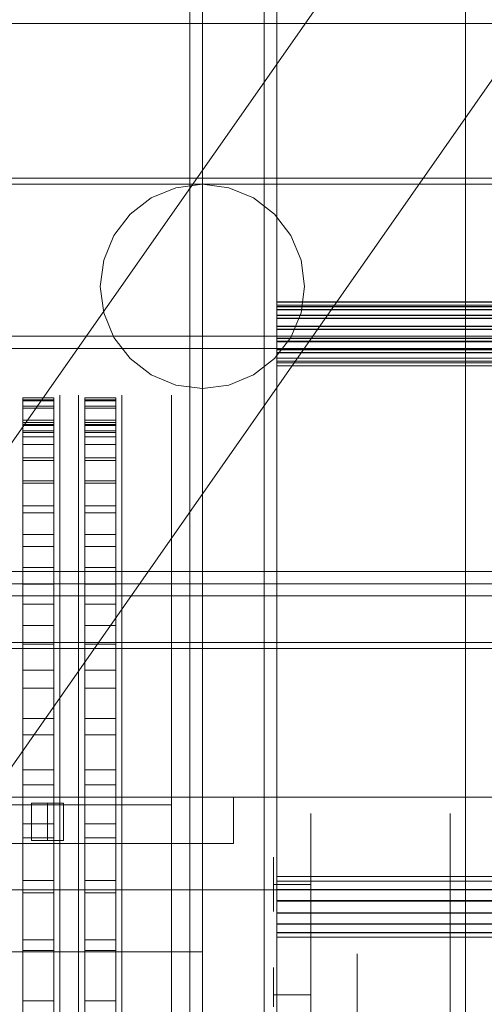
# Model space of a CAD drawing. Header units: millimetres. Extents: x -4395 to 65662, y -65530 to 6847.
# Tile 170 of 256: x -1559 to -1409, y -34217 to -33899. Entities that reach past the tile are written whole.
import ezdxf

# ---------------------------------------------------------------- set-up
doc = ezdxf.new("R2010")
doc.units = ezdxf.units.MM
for name, color, linetype, lineweight in [('COTAS_O', 1, 'Continuous', 0), ('frontal_briquetadora', 7, 'Continuous', 0), ('frontal_C03', 7, 'Continuous', 0), ('frontal_dosificador', 7, 'Continuous', 0), ('frontal_tolva', 7, 'Continuous', 0)]:
    doc.layers.add(name, color=color, linetype=linetype, lineweight=lineweight)
doc.dimstyles.new('R19_100', dxfattribs={"dimtxt": 250, "dimasz": 150, "dimexe": 150, "dimexo": 80, "dimgap": 100, "dimtad": 1, "dimtih": 1, "dimtoh": 1, "dimdsep": 46, "dimcen": 0.09, "dimadec": 0, "dimazin": 0, "dimtfac": 1, "dimtdec": 4, "dimtofl": 0, "dimtmove": 0, "dimatfit": 3, "dimfxl": 1, "dimtolj": 1, "dimtzin": 0, "dimarcsym": 0})

# ---------------------------------------------------------------- blocks, each defined once
blk = doc.blocks.new('DIM_R33_42')
at = {"layer": 'COTAS_O'}
for p, q in [((-1725, -31700), (-1025, -31700)), ((-1025, -31700), (-1070, -31850)), ((-1025, -34400), (-1025, -31700)), ((-1025, -31700), (-980, -31850)), ((-1025, -34400), (-1070, -34250)), ((-1025, -34400), (-980, -34250)), ((-1725, -34400), (-1025, -34400))]:
    blk.add_line(p, q, dxfattribs=at)
blk.add_text('2700 O', height=250, rotation=90, dxfattribs=at).set_placement((-1125, -33050))
blk = doc.blocks.new('DIM_R33_43')
at = {"layer": 'COTAS_O'}
for p, q in [((-1725, -33700), (-1575, -33655)), ((1725, -33700), (1575, -33655)), ((-1725, -34400), (-1725, -33700)), ((-1725, -33700), (1725, -33700)), ((-1725, -33700), (-1575, -33745)), ((1725, -33700), (1575, -33745)), ((1725, -34400), (1725, -33700))]:
    blk.add_line(p, q, dxfattribs=at)
blk.add_text('3450 O', height=250, dxfattribs=at).set_placement((0, -33600))
blk = doc.blocks.new('DIM_R33_48')
at = {"layer": 'COTAS_O'}
for p, q in [((-1480, -33670), (-780, -33670)), ((-780, -33670), (-825, -33820)), ((-780, -36000), (-780, -33670)), ((-780, -33670), (-735, -33820)), ((-780, -36000), (-825, -35850)), ((-780, -36000), (-735, -35850)), ((-1480, -36000), (-780, -36000))]:
    blk.add_line(p, q, dxfattribs=at)
blk.add_text('2330 O', height=250, rotation=90, dxfattribs=at).set_placement((-880, -34835))

msp = doc.modelspace()

# ---------------------------------------------------------------- linework, layer by layer
at = {"layer": 'frontal_briquetadora'}
for p, q in [((-1558, -34021.599), (-1558, -34021.008)), ((-1558, -34021.008), (-1558, -34021.918)), ((-1558, -34021.008), (-1548, -34021.008)), ((-1558, -34023.687), (-1558, -34021.599)), ((-1558, -34021.599), (-1548, -34021.599)), ((-1558, -34021.918), (-1558, -34024.323)), ((-1558, -34021.918), (-1548, -34021.918)), ((-1548, -34021.008), (-1548, -34021.918)), ((-1548, -34021.599), (-1548, -34021.008)), ((-1548, -34023.687), (-1548, -34021.599)), ((-1548, -34021.918), (-1548, -34024.323)), ((-1546, -34021.432), (-1546, -34020.159)), ((-1546, -34023.974), (-1546, -34021.432)), ((-1540, -34021.432), (-1540, -34020.159)), ((-1540, -34023.974), (-1540, -34021.432)), ((-1538, -34021.599), (-1538, -34021.008)), ((-1538, -34021.008), (-1538, -34021.918)), ((-1538, -34021.008), (-1528, -34021.008)), ((-1538, -34023.687), (-1538, -34021.599)), ((-1538, -34021.599), (-1528, -34021.599)), ((-1538, -34021.918), (-1538, -34024.323)), ((-1538, -34021.918), (-1528, -34021.918)), ((-1528, -34021.008), (-1528, -34021.918)), ((-1528, -34021.599), (-1528, -34021.008)), ((-1528, -34023.687), (-1528, -34021.599)), ((-1528, -34021.918), (-1528, -34024.323)), ((-1526, -34021.432), (-1526, -34020.159)), ((-1526, -34023.974), (-1526, -34021.432)), ((-1510, -34021.432), (-1510, -34020.159)), ((-1510, -34023.974), (-1510, -34021.432)), ((-1558, -34255.522), (-1558, -34023.687)), ((-1558, -34023.687), (-1548, -34023.687)), ((-1558, -34024.323), (-1558, -34028.212)), ((-1558, -34024.323), (-1548, -34024.323)), ((-1548, -34255.522), (-1548, -34023.687)), ((-1548, -34024.323), (-1548, -34028.212)), ((-1546, -34027.772), (-1546, -34023.974)), ((-1540, -34027.772), (-1540, -34023.974)), ((-1538, -34255.522), (-1538, -34023.687)), ((-1538, -34023.687), (-1528, -34023.687)), ((-1538, -34024.323), (-1538, -34028.212)), ((-1538, -34024.323), (-1528, -34024.323)), ((-1528, -34255.522), (-1528, -34023.687)), ((-1528, -34024.323), (-1528, -34028.212)), ((-1526, -34027.772), (-1526, -34023.974)), ((-1510, -34027.772), (-1510, -34023.974)), ((-1558, -34028.212), (-1558, -34033.566)), ((-1558, -34028.212), (-1548, -34028.212)), ((-1548, -34028.212), (-1548, -34033.566)), ((-1546, -34032.813), (-1546, -34027.772)), ((-1540, -34032.813), (-1540, -34027.772)), ((-1538, -34028.212), (-1538, -34033.566)), ((-1538, -34028.212), (-1528, -34028.212)), ((-1528, -34028.212), (-1528, -34033.566)), ((-1526, -34032.813), (-1526, -34027.772)), ((-1510, -34032.813), (-1510, -34027.772)), ((-1558, -34029.008), (-1558, -34029.894)), ((-1558, -34029.584), (-1558, -34029.008)), ((-1558, -34029.008), (-1548, -34029.008)), ((-1558, -34031.618), (-1558, -34029.584)), ((-1558, -34029.584), (-1548, -34029.584)), ((-1558, -34029.894), (-1558, -34032.237)), ((-1558, -34029.894), (-1548, -34029.894)), ((-1558, -34263.452), (-1558, -34031.618)), ((-1558, -34031.618), (-1548, -34031.618)), ((-1548, -34029.584), (-1548, -34029.008)), ((-1548, -34029.008), (-1548, -34029.894)), ((-1548, -34031.618), (-1548, -34029.584)), ((-1548, -34029.894), (-1548, -34032.237)), ((-1548, -34263.452), (-1548, -34031.618)), ((-1546, -34030.642), (-1546, -34030)), ((-1546, -34032.567), (-1546, -34030.642)), ((-1540, -34030.642), (-1540, -34030)), ((-1540, -34032.567), (-1540, -34030.642)), ((-1538, -34029.008), (-1538, -34029.894)), ((-1538, -34029.584), (-1538, -34029.008)), ((-1538, -34029.008), (-1528, -34029.008)), ((-1538, -34031.618), (-1538, -34029.584)), ((-1538, -34029.584), (-1528, -34029.584)), ((-1538, -34029.894), (-1538, -34032.237)), ((-1538, -34029.894), (-1528, -34029.894)), ((-1538, -34263.452), (-1538, -34031.618)), ((-1538, -34031.618), (-1528, -34031.618)), ((-1528, -34029.584), (-1528, -34029.008)), ((-1528, -34029.008), (-1528, -34029.894)), ((-1528, -34031.618), (-1528, -34029.584)), ((-1528, -34029.894), (-1528, -34032.237)), ((-1528, -34263.452), (-1528, -34031.618)), ((-1526, -34030.642), (-1526, -34030)), ((-1526, -34032.567), (-1526, -34030.642)), ((-1558, -34032.237), (-1558, -34036.025)), ((-1558, -34032.237), (-1548, -34032.237)), ((-1558, -34033.566), (-1558, -34040.36)), ((-1558, -34033.566), (-1548, -34033.566)), ((-1548, -34032.237), (-1548, -34036.025)), ((-1548, -34033.566), (-1548, -34040.36)), ((-1546, -34035.764), (-1546, -34032.567)), ((-1546, -34039.075), (-1546, -34032.813)), ((-1540, -34035.764), (-1540, -34032.567)), ((-1540, -34039.075), (-1540, -34032.813)), ((-1538, -34032.237), (-1538, -34036.025)), ((-1538, -34032.237), (-1528, -34032.237)), ((-1538, -34033.566), (-1538, -34040.36)), ((-1538, -34033.566), (-1528, -34033.566)), ((-1528, -34032.237), (-1528, -34036.025)), ((-1528, -34033.566), (-1528, -34040.36)), ((-1526, -34035.764), (-1526, -34032.567)), ((-1526, -34039.075), (-1526, -34032.813)), ((-1510, -34039.075), (-1510, -34032.813)), ((-1558, -34036.025), (-1558, -34041.241)), ((-1558, -34036.025), (-1548, -34036.025)), ((-1548, -34036.025), (-1548, -34041.241)), ((-1546, -34040.222), (-1546, -34035.764)), ((-1540, -34040.222), (-1540, -34035.764)), ((-1538, -34036.025), (-1538, -34041.241)), ((-1538, -34036.025), (-1528, -34036.025)), ((-1528, -34036.025), (-1528, -34041.241)), ((-1526, -34040.222), (-1526, -34035.764)), ((-1558, -34040.36), (-1558, -34048.56)), ((-1558, -34040.36), (-1548, -34040.36)), ((-1558, -34041.241), (-1558, -34047.859)), ((-1558, -34041.241), (-1548, -34041.241)), ((-1548, -34040.36), (-1548, -34048.56)), ((-1548, -34041.241), (-1548, -34047.859)), ((-1546, -34046.532), (-1546, -34039.075)), ((-1546, -34045.921), (-1546, -34040.222)), ((-1540, -34046.532), (-1540, -34039.075)), ((-1540, -34045.921), (-1540, -34040.222)), ((-1538, -34040.36), (-1538, -34048.56)), ((-1538, -34040.36), (-1528, -34040.36)), ((-1538, -34041.241), (-1538, -34047.859)), ((-1538, -34041.241), (-1528, -34041.241)), ((-1528, -34040.36), (-1528, -34048.56)), ((-1528, -34041.241), (-1528, -34047.859)), ((-1526, -34046.532), (-1526, -34039.075)), ((-1526, -34045.921), (-1526, -34040.222)), ((-1510, -34046.532), (-1510, -34039.075)), ((-1546, -34052.836), (-1546, -34045.921)), ((-1546, -34055.154), (-1546, -34046.532)), ((-1540, -34052.836), (-1540, -34045.921)), ((-1540, -34055.154), (-1540, -34046.532)), ((-1526, -34052.836), (-1526, -34045.921)), ((-1526, -34055.154), (-1526, -34046.532)), ((-1510, -34055.154), (-1510, -34046.532)), ((-1558, -34047.859), (-1558, -34055.846)), ((-1558, -34047.859), (-1548, -34047.859)), ((-1558, -34048.56), (-1558, -34058.126)), ((-1558, -34048.56), (-1548, -34048.56)), ((-1548, -34047.859), (-1548, -34055.846)), ((-1548, -34048.56), (-1548, -34058.126)), ((-1538, -34047.859), (-1538, -34055.846)), ((-1538, -34047.859), (-1528, -34047.859)), ((-1538, -34048.56), (-1538, -34058.126)), ((-1538, -34048.56), (-1528, -34048.56)), ((-1528, -34047.859), (-1528, -34055.846)), ((-1528, -34048.56), (-1528, -34058.126)), ((-1546, -34060.938), (-1546, -34052.836)), ((-1540, -34060.938), (-1540, -34052.836)), ((-1526, -34060.938), (-1526, -34052.836)), ((-1558, -34055.846), (-1558, -34065.165)), ((-1558, -34055.846), (-1548, -34055.846)), ((-1548, -34055.846), (-1548, -34065.165)), ((-1546, -34064.906), (-1546, -34055.154)), ((-1540, -34064.906), (-1540, -34055.154)), ((-1538, -34055.846), (-1538, -34065.165)), ((-1538, -34055.846), (-1528, -34055.846)), ((-1528, -34055.846), (-1528, -34065.165)), ((-1526, -34064.906), (-1526, -34055.154)), ((-1510, -34064.906), (-1510, -34055.154)), ((-1558, -34058.126), (-1558, -34069.012)), ((-1558, -34058.126), (-1548, -34058.126)), ((-1548, -34058.126), (-1548, -34069.012)), ((-1538, -34058.126), (-1538, -34069.012)), ((-1538, -34058.126), (-1528, -34058.126)), ((-1528, -34058.126), (-1528, -34069.012)), ((-1546, -34070.192), (-1546, -34060.938)), ((-1540, -34070.192), (-1540, -34060.938)), ((-1526, -34070.192), (-1526, -34060.938)), ((-1558, -34065.165), (-1558, -34075.769)), ((-1558, -34065.165), (-1548, -34065.165)), ((-1548, -34065.165), (-1548, -34075.769)), ((-1546, -34075.747), (-1546, -34064.906)), ((-1540, -34075.747), (-1540, -34064.906)), ((-1538, -34065.165), (-1538, -34075.769)), ((-1538, -34065.165), (-1528, -34065.165)), ((-1528, -34065.165), (-1528, -34075.769)), ((-1526, -34075.747), (-1526, -34064.906)), ((-1510, -34075.747), (-1510, -34064.906)), ((-1558, -34069.012), (-1558, -34081.166)), ((-1558, -34069.012), (-1548, -34069.012)), ((-1548, -34069.012), (-1548, -34081.166)), ((-1538, -34069.012), (-1538, -34081.166)), ((-1538, -34069.012), (-1528, -34069.012)), ((-1528, -34069.012), (-1528, -34081.166)), ((-1546, -34080.559), (-1546, -34070.192)), ((-1540, -34080.559), (-1540, -34070.192)), ((-1526, -34080.559), (-1526, -34070.192)), ((-1558, -34075.769), (-1558, -34087.608)), ((-1558, -34075.769), (-1548, -34075.769)), ((-1548, -34075.769), (-1548, -34087.608)), ((-1546, -34087.632), (-1546, -34075.747)), ((-1540, -34087.632), (-1540, -34075.747)), ((-1538, -34075.769), (-1538, -34087.608)), ((-1538, -34075.769), (-1528, -34075.769)), ((-1528, -34075.769), (-1528, -34087.608)), ((-1526, -34087.632), (-1526, -34075.747)), ((-1510, -34087.632), (-1510, -34075.747)), ((-1558, -34081.166), (-1558, -34094.527)), ((-1558, -34081.166), (-1548, -34081.166)), ((-1548, -34081.166), (-1548, -34094.527)), ((-1546, -34091.994), (-1546, -34080.559)), ((-1540, -34091.994), (-1540, -34080.559)), ((-1538, -34081.166), (-1538, -34094.527)), ((-1538, -34081.166), (-1528, -34081.166)), ((-1528, -34081.166), (-1528, -34094.527)), ((-1526, -34091.994), (-1526, -34080.559)), ((-1510, -34088.791), (-1510, -34083.177)), ((-1558, -34087.608), (-1558, -34100.623)), ((-1558, -34087.608), (-1548, -34087.608)), ((-1548, -34087.608), (-1548, -34100.623)), ((-1546, -34100.514), (-1546, -34087.632)), ((-1540, -34100.514), (-1540, -34087.632)), ((-1538, -34087.608), (-1538, -34100.623)), ((-1538, -34087.608), (-1528, -34087.608)), ((-1528, -34087.608), (-1528, -34100.623)), ((-1526, -34100.514), (-1526, -34087.632)), ((-1510, -34100.514), (-1510, -34087.632)), ((-1510, -34099.562), (-1510, -34088.791)), ((-1546, -34104.448), (-1546, -34091.994)), ((-1540, -34104.448), (-1540, -34091.994)), ((-1526, -34104.448), (-1526, -34091.994)), ((-1558, -34094.527), (-1558, -34109.032)), ((-1558, -34094.527), (-1548, -34094.527)), ((-1548, -34094.527), (-1548, -34109.032)), ((-1538, -34094.527), (-1538, -34109.032)), ((-1538, -34094.527), (-1528, -34094.527)), ((-1528, -34094.527), (-1528, -34109.032)), ((-1558, -34100.623), (-1558, -34114.753)), ((-1558, -34100.623), (-1548, -34100.623)), ((-1548, -34100.623), (-1548, -34114.753)), ((-1546, -34114.338), (-1546, -34100.514)), ((-1540, -34114.338), (-1540, -34100.514)), ((-1538, -34100.623), (-1538, -34114.753)), ((-1538, -34100.623), (-1528, -34100.623)), ((-1528, -34100.623), (-1528, -34114.753)), ((-1526, -34114.338), (-1526, -34100.514)), ((-1510, -34114.62), (-1510, -34099.562)), ((-1510, -34114.338), (-1510, -34100.514)), ((-1546, -34117.868), (-1546, -34104.448)), ((-1540, -34117.868), (-1540, -34104.448)), ((-1526, -34117.868), (-1526, -34104.448)), ((-1558, -34109.032), (-1558, -34124.609)), ((-1558, -34109.032), (-1548, -34109.032)), ((-1548, -34109.032), (-1548, -34124.609)), ((-1538, -34109.032), (-1538, -34124.609)), ((-1538, -34109.032), (-1528, -34109.032)), ((-1528, -34109.032), (-1528, -34124.609)), ((-1546, -34129.049), (-1546, -34114.338)), ((-1540, -34129.049), (-1540, -34114.338)), ((-1526, -34129.049), (-1526, -34114.338)), ((-1510, -34129.049), (-1510, -34114.338)), ((-1558, -34114.753), (-1558, -34129.927)), ((-1558, -34114.753), (-1548, -34114.753)), ((-1548, -34114.753), (-1548, -34129.927)), ((-1538, -34114.753), (-1538, -34129.927)), ((-1538, -34114.753), (-1528, -34114.753)), ((-1528, -34114.753), (-1528, -34129.927)), ((-1510, -34132.744), (-1510, -34114.62)), ((-1546, -34132.196), (-1546, -34117.868)), ((-1540, -34132.196), (-1540, -34117.868)), ((-1526, -34132.196), (-1526, -34117.868)), ((-1558, -34124.609), (-1558, -34141.184)), ((-1558, -34124.609), (-1548, -34124.609)), ((-1548, -34124.609), (-1548, -34141.184)), ((-1538, -34124.609), (-1538, -34141.184)), ((-1538, -34124.609), (-1528, -34124.609)), ((-1528, -34124.609), (-1528, -34141.184)), ((-1558, -34129.927), (-1558, -34146.072)), ((-1558, -34129.927), (-1548, -34129.927)), ((-1548, -34129.927), (-1548, -34146.072)), ((-1546, -34144.586), (-1546, -34129.049)), ((-1540, -34144.586), (-1540, -34129.049)), ((-1538, -34129.927), (-1538, -34146.072)), ((-1538, -34129.927), (-1528, -34129.927)), ((-1528, -34129.927), (-1528, -34146.072)), ((-1526, -34144.586), (-1526, -34129.049)), ((-1510, -34144.586), (-1510, -34129.049)), ((-1546, -34147.372), (-1546, -34132.196)), ((-1540, -34147.372), (-1540, -34132.196)), ((-1526, -34147.372), (-1526, -34132.196)), ((-1510, -34152.465), (-1510, -34132.744)), ((-1558, -34141.184), (-1558, -34158.675)), ((-1558, -34141.184), (-1548, -34141.184)), ((-1548, -34141.184), (-1548, -34158.675)), ((-1538, -34141.184), (-1538, -34158.675)), ((-1538, -34141.184), (-1528, -34141.184)), ((-1528, -34141.184), (-1528, -34158.675)), ((-1558, -34146.072), (-1558, -34163.111)), ((-1558, -34146.072), (-1548, -34146.072)), ((-1548, -34146.072), (-1548, -34163.111)), ((-1546, -34160.884), (-1546, -34144.586)), ((-1540, -34160.884), (-1540, -34144.586)), ((-1538, -34146.072), (-1538, -34163.111)), ((-1538, -34146.072), (-1528, -34146.072)), ((-1528, -34146.072), (-1528, -34163.111)), ((-1526, -34160.884), (-1526, -34144.586)), ((-1510, -34160.884), (-1510, -34144.586)), ((-1546, -34163.329), (-1546, -34147.372)), ((-1540, -34163.329), (-1540, -34147.372)), ((-1526, -34163.329), (-1526, -34147.372)), ((-1660, -34152.465), (-1510, -34152.465)), ((-1510, -34152.465), (-1510, -34172.186)), ((-1465, -34158.033), (-1465, -34155.338)), ((-1420, -34158.033), (-1420, -34155.338)), ((-1558, -34158.675), (-1558, -34176.998)), ((-1558, -34158.675), (-1548, -34158.675)), ((-1548, -34158.675), (-1548, -34176.998)), ((-1538, -34158.675), (-1538, -34176.998)), ((-1538, -34158.675), (-1528, -34158.675)), ((-1528, -34158.675), (-1528, -34176.998)), ((-1465, -34163.372), (-1465, -34158.033)), ((-1420, -34163.372), (-1420, -34158.033)), ((-1546, -34177.878), (-1546, -34160.884)), ((-1540, -34177.878), (-1540, -34160.884)), ((-1526, -34177.878), (-1526, -34160.884)), ((-1510, -34177.878), (-1510, -34160.884)), ((-1558, -34163.111), (-1558, -34180.96)), ((-1558, -34163.111), (-1548, -34163.111)), ((-1548, -34163.111), (-1548, -34180.96)), ((-1546, -34180), (-1546, -34163.329)), ((-1540, -34180), (-1540, -34163.329)), ((-1538, -34163.111), (-1538, -34180.96)), ((-1538, -34163.111), (-1528, -34163.111)), ((-1528, -34163.111), (-1528, -34180.96)), ((-1526, -34180), (-1526, -34163.329)), ((-1465, -34171.257), (-1465, -34163.372)), ((-1420, -34171.257), (-1420, -34163.372)), ((-1477, -34171.164), (-1477, -34169.426)), ((-1477, -34174.295), (-1477, -34171.164)), ((-1465, -34171.164), (-1465, -34169.426)), ((-1465, -34174.295), (-1465, -34171.164)), ((-1465, -34181.539), (-1465, -34171.257)), ((-1420, -34181.539), (-1420, -34171.257)), ((-1510, -34172.186), (-1510, -34190.31)), ((-1477, -34178.2), (-1477, -34174.295)), ((-1465, -34178.2), (-1465, -34174.295)), ((-1558, -34176.998), (-1558, -34196.065)), ((-1558, -34176.998), (-1548, -34176.998)), ((-1548, -34176.998), (-1548, -34196.065)), ((-1546, -34195.496), (-1546, -34177.878)), ((-1540, -34195.496), (-1540, -34177.878)), ((-1538, -34176.998), (-1538, -34196.065)), ((-1538, -34176.998), (-1528, -34176.998)), ((-1528, -34176.998), (-1528, -34196.065)), ((-1526, -34195.496), (-1526, -34177.878)), ((-1510, -34195.496), (-1510, -34177.878)), ((-1465, -34178.2), (-1477, -34178.2)), ((-1477, -34178.2), (-1477, -34182.105)), ((-1465, -34178.2), (-1465, -34182.105)), ((-1558, -34180.96), (-1558, -34199.532)), ((-1558, -34180.96), (-1548, -34180.96)), ((-1548, -34180.96), (-1548, -34199.532)), ((-1546, -34197.313), (-1546, -34180)), ((-1540, -34197.313), (-1540, -34180)), ((-1538, -34180.96), (-1538, -34199.532)), ((-1538, -34180.96), (-1528, -34180.96)), ((-1528, -34180.96), (-1528, -34199.532)), ((-1526, -34197.313), (-1526, -34180)), ((-1477, -34182.105), (-1477, -34185.236)), ((-1465, -34194.029), (-1465, -34181.539)), ((-1465, -34182.105), (-1465, -34185.236)), ((-1420, -34194.029), (-1420, -34181.539)), ((-1477, -34185.236), (-1477, -34186.974)), ((-1465, -34185.236), (-1465, -34186.974)), ((-1510, -34190.31), (-1510, -34205.367)), ((-1465, -34208.492), (-1465, -34194.029)), ((-1420, -34208.492), (-1420, -34194.029)), ((-1558, -34196.065), (-1558, -34215.781)), ((-1558, -34196.065), (-1548, -34196.065)), ((-1548, -34196.065), (-1548, -34215.781)), ((-1546, -34213.667), (-1546, -34195.496)), ((-1540, -34213.667), (-1540, -34195.496)), ((-1538, -34196.065), (-1538, -34215.781)), ((-1538, -34196.065), (-1528, -34196.065)), ((-1528, -34196.065), (-1528, -34215.781)), ((-1526, -34213.667), (-1526, -34195.496)), ((-1510, -34213.667), (-1510, -34195.496)), ((-1558, -34199.532), (-1558, -34218.738)), ((-1558, -34199.532), (-1548, -34199.532)), ((-1548, -34199.532), (-1548, -34218.738)), ((-1546, -34215.195), (-1546, -34197.313)), ((-1540, -34215.195), (-1540, -34197.313)), ((-1538, -34199.532), (-1538, -34218.738)), ((-1538, -34199.532), (-1528, -34199.532)), ((-1528, -34199.532), (-1528, -34218.738)), ((-1526, -34215.195), (-1526, -34197.313)), ((-1450, -34202.811), (-1450, -34200.668)), ((-1450, -34207.07), (-1450, -34202.811)), ((-1510, -34205.367), (-1510, -34216.139)), ((-1477, -34206.838), (-1477, -34205.1)), ((-1477, -34209.969), (-1477, -34206.838)), ((-1465, -34206.838), (-1465, -34205.1)), ((-1465, -34209.969), (-1465, -34206.838)), ((-1477, -34213.874), (-1477, -34209.969)), ((-1465, -34224.66), (-1465, -34208.492)), ((-1465, -34213.874), (-1465, -34209.969)), ((-1450, -34213.397), (-1450, -34207.07)), ((-1420, -34224.66), (-1420, -34208.492)), ((-1558, -34215.781), (-1558, -34236.052)), ((-1558, -34215.781), (-1548, -34215.781)), ((-1548, -34215.781), (-1548, -34236.052)), ((-1546, -34232.316), (-1546, -34213.667)), ((-1546, -34233.568), (-1546, -34215.195)), ((-1540, -34232.316), (-1540, -34213.667)), ((-1540, -34233.568), (-1540, -34215.195)), ((-1538, -34215.781), (-1538, -34236.052)), ((-1538, -34215.781), (-1528, -34215.781)), ((-1528, -34215.781), (-1528, -34236.052)), ((-1526, -34232.316), (-1526, -34213.667)), ((-1526, -34233.568), (-1526, -34215.195)), ((-1510, -34232.316), (-1510, -34213.667)), ((-1510, -34216.139), (-1510, -34221.752)), ((-1465, -34213.874), (-1477, -34213.874)), ((-1477, -34213.874), (-1477, -34217.779)), ((-1465, -34213.874), (-1465, -34217.779)), ((-1450, -34221.717), (-1450, -34213.397))]:
    msp.add_line(p, q, dxfattribs=at)
at = {"layer": 'frontal_C03'}
for p, q in [((-1480, -35237.853), (-1480, -32581.274)), ((-1476, -32581.274), (-1476, -35237.853)), ((-1415, -32581.274), (-1415, -35237.853)), ((-1480, -32585.202), (-1480, -35241.781)), ((-1415, -35241.781), (-1415, -32585.202)), ((-1480, -35724.97), (-1480, -33068.391)), ((-1415, -33068.391), (-1415, -35724.97)), ((-1480, -33072.319), (-1480, -35728.898)), ((-1476, -35728.898), (-1476, -33072.319)), ((-1415, -35728.898), (-1415, -33072.319)), ((-1504, -33352.082), (-1504, -35988)), ((-1500, -35988), (-1500, -33352.082)), ((-1476, -33990.049), (-1476, -33990.023)), ((-1476, -33990.023), (-1476, -33991.491)), ((1516, -33990.023), (-1476, -33990.023)), ((-1476, -33991.567), (-1476, -33990.049)), ((1516, -33990.049), (-1476, -33990.049)), ((-1476, -33991.04), (-1476, -33991.013)), ((-1476, -33991.013), (-1476, -33992.482)), ((1516, -33991.013), (-1476, -33991.013)), ((-1476, -33992.558), (-1476, -33991.04)), ((1516, -33991.04), (-1476, -33991.04)), ((-1476, -33991.491), (-1476, -33994.231)), ((1516, -33991.491), (-1476, -33991.491)), ((-1476, -33994.345), (-1476, -33991.567)), ((1516, -33991.567), (-1476, -33991.567)), ((-1476, -33992.482), (-1476, -33995.222)), ((1516, -33992.482), (-1476, -33992.482)), ((-1476, -33995.335), (-1476, -33992.558)), ((1516, -33992.558), (-1476, -33992.558)), ((-1476, -33994.231), (-1476, -33997.826)), ((1516, -33994.231), (-1476, -33994.231)), ((-1476, -33997.959), (-1476, -33994.345)), ((1516, -33994.345), (-1476, -33994.345)), ((-1476, -33995.222), (-1476, -33998.817)), ((1516, -33995.222), (-1476, -33995.222)), ((-1476, -33998.95), (-1476, -33995.335)), ((1516, -33995.335), (-1476, -33995.335)), ((-1476, -33997.826), (-1476, -34001.728)), ((1516, -33997.826), (-1476, -33997.826)), ((-1476, -34001.861), (-1476, -33997.959)), ((-1476, -33997.959), (1516, -33997.959)), ((-1476, -33998.817), (-1476, -34002.718)), ((1516, -33998.817), (-1476, -33998.817)), ((-1476, -34002.852), (-1476, -33998.95)), ((-1476, -33998.95), (1516, -33998.95)), ((-1580, -34001.095), (1620, -34001.095)), ((-1476, -34001.728), (-1476, -34005.343)), ((1516, -34001.728), (-1476, -34001.728)), ((-1476, -34005.456), (-1476, -34001.861)), ((1516, -34001.861), (-1476, -34001.861)), ((-1476, -34002.718), (-1476, -34006.333)), ((1516, -34002.718), (-1476, -34002.718)), ((-1476, -34006.446), (-1476, -34002.852)), ((1516, -34002.852), (-1476, -34002.852)), ((1620, -34005.095), (-1580, -34005.095)), ((-1476, -34005.343), (-1476, -34008.12)), ((1516, -34005.343), (-1476, -34005.343)), ((-1476, -34008.196), (-1476, -34005.456)), ((1516, -34005.456), (-1476, -34005.456)), ((-1476, -34006.333), (-1476, -34009.111)), ((1516, -34006.333), (-1476, -34006.333)), ((-1476, -34009.187), (-1476, -34006.446)), ((1516, -34006.446), (-1476, -34006.446)), ((-1476, -34008.12), (-1476, -34009.638)), ((1516, -34008.12), (-1476, -34008.12)), ((-1476, -34009.664), (-1476, -34008.196)), ((1516, -34008.196), (-1476, -34008.196)), ((-1476, -34009.111), (-1476, -34010.629)), ((1516, -34009.111), (-1476, -34009.111)), ((-1476, -34010.655), (-1476, -34009.187)), ((1516, -34009.187), (-1476, -34009.187)), ((-1476, -34009.638), (-1476, -34009.664)), ((1516, -34009.638), (-1476, -34009.638)), ((1516, -34009.664), (-1476, -34009.664)), ((-1476, -34010.629), (-1476, -34010.655)), ((1516, -34010.629), (-1476, -34010.629)), ((1516, -34010.655), (-1476, -34010.655)), ((-1580, -34077.095), (1620, -34077.095)), ((-1500, -34081.095), (-1580, -34081.095)), ((-1580, -34081.095), (1620, -34081.095)), ((-1576, -34081.095), (-1504, -34081.095)), ((-1504, -34081.095), (-1504, -35988)), ((-1500, -34081.095), (-1504, -34081.095)), ((-1500, -35988), (-1500, -34081.095)), ((-1476, -34175.682), (-1476, -34175.655)), ((-1476, -34175.655), (-1476, -34177.124)), ((1516, -34175.655), (-1476, -34175.655)), ((-1476, -34177.199), (-1476, -34175.682)), ((1516, -34175.682), (-1476, -34175.682)), ((-1476, -34177.124), (-1476, -34179.864)), ((1516, -34177.124), (-1476, -34177.124)), ((-1476, -34179.977), (-1476, -34177.199)), ((1516, -34177.199), (-1476, -34177.199)), ((-1476, -34179.864), (-1476, -34183.458)), ((1516, -34179.864), (-1476, -34179.864)), ((-1476, -34183.592), (-1476, -34179.977)), ((1516, -34179.977), (-1476, -34179.977)), ((-1476, -34183.458), (-1476, -34187.36)), ((1516, -34183.458), (-1476, -34183.458)), ((-1476, -34187.494), (-1476, -34183.592)), ((-1476, -34183.592), (1516, -34183.592)), ((-1476, -34187.36), (-1476, -34190.975)), ((1516, -34187.36), (-1476, -34187.36)), ((-1476, -34191.088), (-1476, -34187.494)), ((1516, -34187.494), (-1476, -34187.494)), ((-1476, -34190.975), (-1476, -34193.753)), ((1516, -34190.975), (-1476, -34190.975)), ((-1476, -34193.828), (-1476, -34191.088)), ((1516, -34191.088), (-1476, -34191.088)), ((-1476, -34193.753), (-1476, -34195.27)), ((1516, -34193.753), (-1476, -34193.753)), ((-1476, -34195.297), (-1476, -34193.828)), ((1516, -34193.828), (-1476, -34193.828)), ((-1476, -34195.27), (-1476, -34195.297)), ((1516, -34195.27), (-1476, -34195.27)), ((1516, -34195.297), (-1476, -34195.297))]:
    msp.add_line(p, q, dxfattribs=at)
at = {"layer": 'frontal_dosificador'}
for p, q in [((-150, -33900), (-1850, -33900)), ((-300, -33950), (-1700, -33950)), ((-300, -33952), (-1700, -33952)), ((-1500, -33952), (-1508.541, -33953.124)), ((-1491.459, -33953.124), (-1500, -33952)), ((-1508.541, -33953.124), (-1516.5, -33956.421)), ((-1483.5, -33956.421), (-1491.459, -33953.124)), ((-1516.5, -33956.421), (-1523.335, -33961.665)), ((-1476.665, -33961.665), (-1483.5, -33956.421)), ((-1523.335, -33961.665), (-1528.579, -33968.5)), ((-1471.421, -33968.5), (-1476.665, -33961.665)), ((-1528.579, -33968.5), (-1531.876, -33976.459)), ((-1468.124, -33976.459), (-1471.421, -33968.5)), ((-1531.876, -33976.459), (-1533, -33985)), ((-1467, -33985), (-1468.124, -33976.459)), ((-1533, -33985), (-1531.876, -33993.541)), ((-1468.124, -33993.541), (-1467, -33985)), ((-1531.876, -33993.541), (-1528.579, -34001.5)), ((-1471.421, -34001.5), (-1468.124, -33993.541)), ((-1528.579, -34001.5), (-1523.335, -34008.335)), ((-1476.665, -34008.335), (-1471.421, -34001.5)), ((-1523.335, -34008.335), (-1516.5, -34013.579)), ((-1483.5, -34013.579), (-1476.665, -34008.335)), ((-1516.5, -34013.579), (-1508.541, -34016.876)), ((-1491.459, -34016.876), (-1483.5, -34013.579)), ((-1508.541, -34016.876), (-1500, -34018)), ((-1500, -34018), (-1491.459, -34016.876)), ((-210, -34085), (-1790, -34085)), ((-300, -34100), (-1700, -34100)), ((-300, -34102), (-1700, -34102)), ((-210, -34150), (-1790, -34150)), ((-1490, -34150), (-1660, -34150)), ((-1550, -34152), (-1555.196, -34152)), ((-1555.196, -34164), (-1555.196, -34152)), ((-1550, -34152), (-1544.804, -34152)), ((-1550, -34152), (-1550, -34164)), ((-1544.804, -34164), (-1544.804, -34152)), ((-1490, -34165), (-1490, -34150)), ((-1490, -34165), (-1660, -34165)), ((-1500, -34165), (-1650, -34165)), ((-1550, -34164), (-1555.196, -34164)), ((-1544.804, -34164), (-1550, -34164)), ((-1500, -34200), (-1500, -34165)), ((-500, -34180), (-1770, -34180)), ((-1500, -34200), (-1650, -34200)), ((-1500, -34240), (-1500, -34200))]:
    msp.add_line(p, q, dxfattribs=at)
at = {"layer": 'frontal_tolva'}
for p, q in [((-1769.584, -34332.806), (-722.584, -32835.806)), ((-1720.416, -34367.194), (-673.416, -32870.194))]:
    msp.add_line(p, q, dxfattribs=at)

# ---------------------------------------------------------------- dimensions: what is measured, and where the dimension line sits
at = {"layer": 'COTAS_O'}
for p1, p2, distance, picture, middle in [((-1725, -34400), (-1725, -31700), -700, 'DIM_R33_42', (-1025, -33050)), ((-1725, -34400), (1725, -34400), 700, 'DIM_R33_43', (0, -33700)), ((-1480, -36000), (-1480, -33670), -700, 'DIM_R33_48', (-780, -34835))]:
    dim = msp.add_aligned_dim(p1=p1, p2=p2, distance=distance, text='<> O', dimstyle='R19_100', dxfattribs=at)
    dim.commit()
    dim.dimension.update_dxf_attribs({"geometry": picture, "text_midpoint": middle})

doc.saveas('drawing.dxf')
